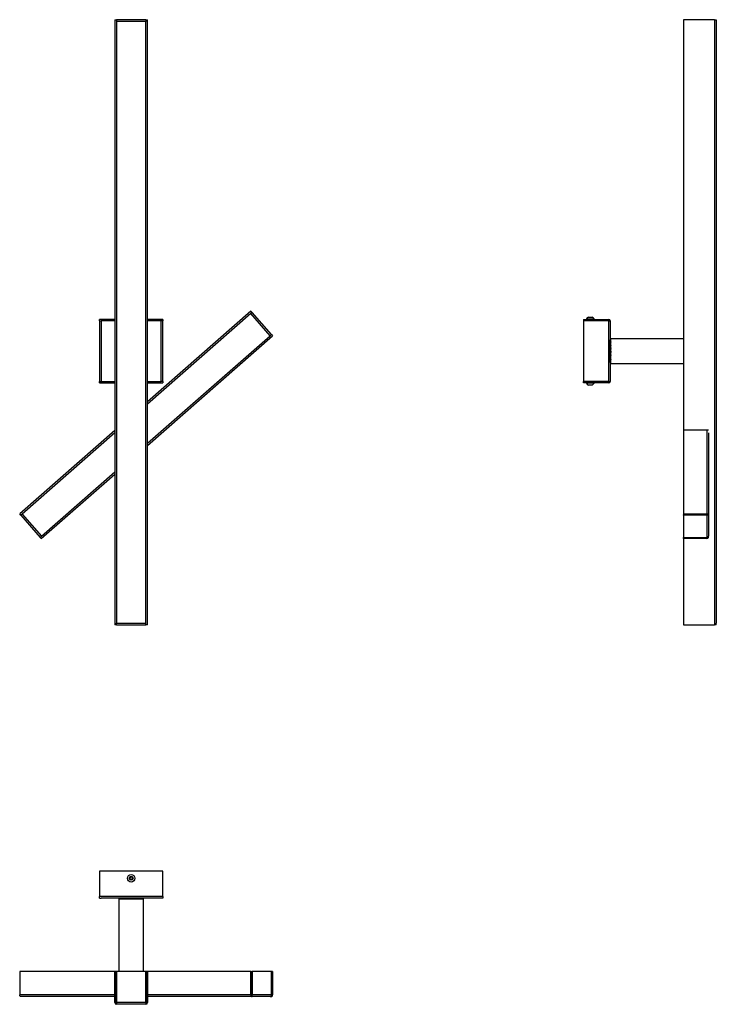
# Model space of a CAD drawing. Header units: millimetres. Extents: x 267 to 970, y 203 to 1195.
import ezdxf

# ---------------------------------------------------------------- set-up
doc = ezdxf.new("R2010")
doc.units = ezdxf.units.MM
doc.header["$LTSCALE"] = 10

msp = doc.modelspace()

# ---------------------------------------------------------------- linework, layer by layer
at = {"color": 7, "linetype": 'Continuous', "lineweight": 25}
for p, q in [((363.37, 1195.07), (363.37, 585.07)), ((363.37, 1195.07), (365.07, 1195.07)), ((365.07, 1195.07), (365.07, 1193.37)), ((394.67, 1195.07), (365.07, 1195.07)), ((394.67, 1193.37), (365.07, 1193.37)), ((365.07, 1193.37), (365.07, 586.77)), ((394.67, 1195.07), (394.67, 1193.37)), ((394.67, 1195.07), (396.37, 1195.07)), ((394.67, 586.77), (394.67, 1193.37)), ((396.37, 585.07), (396.37, 1195.07)), ((968.02, 1195.07), (936.72, 1195.07)), ((936.72, 1195.07), (936.72, 781.87)), ((968.02, 1195.07), (968.02, 585.07)), ((968.02, 1195.07), (969.72, 1195.07)), ((969.72, 1195.07), (969.72, 1193.37)), ((969.72, 1193.37), (969.72, 586.77)), ((500.6, 901.22), (396.37, 809.87)), ((500.45, 898.82), (396.37, 807.61)), ((501.72, 899.94), (500.45, 898.82)), ((519.95, 876.56), (500.45, 898.82)), ((500.6, 901.22), (501.72, 899.94)), ((521.23, 877.68), (501.72, 899.94)), ((838.87, 893.45), (838.87, 893.07)), ((838.87, 893.45), (841.21, 893.45)), ((840.77, 895.27), (841.94, 895.27)), ((841.21, 893.45), (846.47, 893.45)), ((841.94, 895.27), (844.57, 895.27)), ((846.47, 893.07), (846.47, 893.45)), ((936.52, 901.22), (936.52, 873.87)), ((936.72, 901.22), (936.52, 901.22)), ((348.07, 891.57), (348.07, 893.07)), ((363.37, 893.07), (348.07, 893.07)), ((348.07, 891.57), (348.07, 830.57)), ((348.07, 891.57), (349.57, 891.57)), ((349.57, 891.57), (349.57, 830.57)), ((363.37, 891.57), (349.57, 891.57)), ((411.67, 893.07), (396.37, 893.07)), ((410.17, 891.57), (396.37, 891.57)), ((410.17, 830.57), (410.17, 891.57)), ((411.67, 891.57), (410.17, 891.57)), ((411.67, 893.07), (411.67, 891.57)), ((411.67, 830.57), (411.67, 891.57)), ((835.67, 893.07), (835.67, 891.87)), ((835.67, 893.07), (861.17, 893.07)), ((835.67, 891.87), (861.17, 891.87)), ((861.17, 891.57), (835.67, 891.57)), ((835.67, 891.57), (835.67, 830.57)), ((840.67, 891.87), (840.67, 891.57)), ((844.67, 891.57), (844.67, 891.87)), ((861.17, 891.87), (861.17, 893.07)), ((861.17, 891.57), (861.17, 830.57)), ((861.17, 891.57), (861.47, 891.57)), ((861.47, 891.57), (862.67, 891.57)), ((862.67, 891.57), (862.67, 830.57)), ((396.37, 768.25), (519.95, 876.56)), ((396.37, 765.99), (522.35, 876.4)), ((519.95, 876.56), (521.23, 877.68)), ((521.23, 877.68), (522.35, 876.4)), ((936.42, 873.57), (863.52, 873.57)), ((863.52, 848.57), (863.52, 873.57)), ((862.77, 872.57), (862.67, 868.07)), ((863.12, 872.57), (862.77, 872.57)), ((862.77, 849.56), (862.77, 872.57)), ((863.12, 849.57), (863.12, 872.57)), ((862.67, 854.06), (862.77, 849.56)), ((862.83, 854.52), (863.08, 854.52)), ((863.09, 854.53), (863.15, 854.64)), ((863.16, 854.57), (863.13, 854.54)), ((863.27, 860.98), (863.31, 859.64)), ((862.77, 849.56), (863.12, 849.57)), ((863.52, 848.57), (936.42, 848.57)), ((936.52, 848.26), (936.52, 696.9)), ((348.07, 829.07), (348.07, 830.57)), ((348.07, 830.57), (349.57, 830.57)), ((348.07, 829.07), (363.37, 829.07)), ((349.57, 830.57), (363.37, 830.57)), ((396.37, 830.57), (410.17, 830.57)), ((396.37, 829.07), (411.67, 829.07)), ((411.67, 830.57), (410.17, 830.57)), ((411.67, 830.57), (411.67, 829.07)), ((835.67, 830.57), (861.17, 830.57)), ((835.67, 829.07), (835.67, 830.27)), ((861.17, 830.27), (835.67, 830.27)), ((861.17, 829.07), (835.67, 829.07)), ((838.87, 829.07), (838.87, 828.69)), ((846.47, 828.69), (838.87, 828.69)), ((840.67, 830.57), (840.67, 830.27)), ((844.57, 826.87), (840.77, 826.87)), ((844.67, 830.27), (844.67, 830.57)), ((846.47, 828.69), (846.47, 829.07)), ((861.47, 830.57), (861.17, 830.57)), ((861.17, 830.27), (861.17, 829.07)), ((861.47, 830.57), (862.67, 830.57)), ((363.37, 780.95), (267.46, 696.9)), ((363.37, 778.68), (269.86, 696.74)), ((936.72, 781.87), (961.92, 781.87)), ((960.22, 781.87), (960.22, 696.9)), ((961.92, 778.68), (961.92, 696.74)), ((289.21, 672.08), (363.37, 737.07)), ((289.37, 674.48), (363.37, 739.33)), ((268.58, 695.62), (267.46, 696.9)), ((269.86, 696.74), (268.58, 695.62)), ((268.58, 695.62), (288.09, 673.36)), ((269.86, 696.74), (289.37, 674.48)), ((936.52, 696.9), (960.22, 696.9)), ((936.52, 696.9), (936.52, 695.99)), ((936.52, 695.99), (960.22, 695.99)), ((936.52, 695.62), (936.52, 695.99)), ((960.22, 695.62), (936.52, 695.62)), ((936.52, 695.62), (936.52, 673.36)), ((960.22, 695.99), (960.22, 696.9)), ((960.22, 695.99), (960.22, 695.62)), ((960.22, 695.62), (960.22, 673.36)), ((961.92, 695.62), (960.72, 695.62)), ((961.92, 696.74), (961.92, 695.62)), ((961.92, 695.62), (961.92, 674.48)), ((288.09, 673.36), (289.37, 674.48)), ((289.21, 672.08), (288.09, 673.36)), ((936.52, 673.36), (960.22, 673.36)), ((936.52, 672.98), (936.52, 673.36)), ((936.52, 672.08), (936.52, 672.98)), ((960.22, 672.98), (936.52, 672.98)), ((960.22, 672.08), (936.52, 672.08)), ((936.72, 672.08), (936.72, 585.07)), ((960.22, 673.36), (960.22, 672.98)), ((960.22, 672.98), (960.22, 672.08)), ((960.72, 673.36), (960.72, 673.41)), ((961.92, 673.36), (960.72, 673.36)), ((961.92, 673.36), (961.92, 674.48)), ((365.07, 586.77), (394.67, 586.77)), ((365.07, 585.07), (365.07, 586.77)), ((394.67, 585.07), (394.67, 586.77)), ((969.72, 585.07), (969.72, 586.77)), ((365.07, 585.07), (363.37, 585.07)), ((365.07, 585.07), (394.67, 585.07)), ((396.37, 585.07), (394.67, 585.07)), ((936.72, 585.07), (968.02, 585.07)), ((969.72, 585.07), (968.02, 585.07)), ((348.07, 336.79), (348.07, 311.29)), ((411.67, 336.79), (348.07, 336.79)), ((378.44, 329.6), (378.99, 330.93)), ((379.31, 328.45), (378.44, 329.6)), ((378.99, 330.93), (380.42, 331.12)), ((380.75, 328.64), (379.31, 328.45)), ((380.42, 331.12), (381.3, 329.97)), ((381.3, 329.97), (380.75, 328.64)), ((411.67, 311.29), (411.67, 336.79)), ((411.67, 311.29), (348.07, 311.29)), ((348.07, 309.79), (348.07, 311.29)), ((348.07, 309.79), (349.57, 309.79)), ((410.17, 309.79), (349.57, 309.79)), ((367.37, 308.94), (367.37, 236.03)), ((367.37, 308.94), (379.87, 308.94)), ((372.86, 309.79), (368.36, 309.69)), ((368.36, 309.69), (368.37, 309.34)), ((368.36, 309.69), (391.38, 309.69)), ((368.37, 309.34), (391.37, 309.34)), ((379.87, 308.94), (392.37, 308.94)), ((381.48, 309.16), (380.19, 309.13)), ((384.27, 308.99), (383.79, 308.98)), ((386.47, 309.34), (386.44, 309.32)), ((391.38, 309.69), (386.88, 309.79)), ((391.37, 309.34), (391.38, 309.69)), ((392.37, 236.03), (392.37, 308.94)), ((411.67, 309.79), (410.17, 309.79)), ((411.67, 311.29), (411.67, 309.79)), ((267.46, 235.94), (267.46, 212.24)), ((367.06, 235.94), (267.46, 235.94)), ((363.37, 235.74), (364.57, 235.74)), ((363.37, 204.44), (363.37, 235.74)), ((364.57, 204.44), (364.57, 235.74)), ((364.62, 231.44), (365.07, 231.44)), ((364.62, 229.44), (364.62, 231.44)), ((364.62, 207.34), (364.62, 229.44)), ((365.02, 229.44), (364.62, 229.44)), ((365.02, 230.94), (365.07, 230.94)), ((365.02, 228.94), (365.02, 230.94)), ((365.02, 226.09), (365.02, 228.94)), ((365.07, 228.94), (365.02, 228.94)), ((365.07, 235.74), (365.07, 204.44)), ((394.67, 235.74), (365.07, 235.74)), ((500.6, 235.94), (392.67, 235.94)), ((394.67, 204.44), (394.67, 235.74)), ((394.67, 231.44), (395.12, 231.44)), ((394.67, 230.94), (394.72, 230.94)), ((394.72, 228.94), (394.67, 228.94)), ((394.72, 230.94), (394.72, 228.94)), ((395.12, 229.44), (394.72, 229.44)), ((394.72, 228.94), (394.72, 226.09)), ((395.12, 231.44), (395.12, 229.44)), ((395.12, 229.44), (395.12, 207.34)), ((395.17, 235.74), (395.17, 204.44)), ((396.37, 235.74), (395.17, 235.74)), ((396.37, 235.74), (396.37, 204.44)), ((500.6, 212.24), (500.6, 235.94)), ((500.6, 235.94), (501.39, 235.94)), ((501.39, 212.24), (501.39, 235.94)), ((501.72, 235.94), (501.39, 235.94)), ((501.72, 235.94), (501.72, 212.24)), ((521.23, 235.94), (501.72, 235.94)), ((521.23, 212.24), (521.23, 235.94)), ((521.23, 235.94), (521.56, 235.94)), ((521.56, 235.94), (521.56, 212.24)), ((522.35, 235.94), (521.56, 235.94)), ((522.35, 235.94), (522.35, 212.24)), ((365.07, 225.55), (365.02, 226.09)), ((365.07, 226.09), (365.02, 226.09)), ((394.72, 226.09), (394.67, 225.55)), ((394.67, 226.09), (394.72, 226.09)), ((363.37, 212.24), (267.46, 212.24)), ((269.86, 210.54), (268.58, 210.54)), ((363.37, 210.54), (269.86, 210.54)), ((364.62, 212.24), (364.57, 212.24)), ((364.62, 210.54), (364.57, 210.54)), ((395.17, 212.24), (395.12, 212.24)), ((395.17, 210.54), (395.12, 210.54)), ((500.6, 212.24), (396.37, 212.24)), ((500.45, 210.54), (396.37, 210.54)), ((501.72, 210.54), (500.45, 210.54)), ((501.39, 212.24), (500.6, 212.24)), ((501.39, 212.24), (501.72, 212.24)), ((521.23, 212.24), (501.72, 212.24)), ((501.72, 210.54), (501.72, 211.74)), ((519.95, 210.54), (501.72, 210.54)), ((519.95, 210.54), (521.23, 210.54)), ((521.18, 211.74), (521.23, 211.74)), ((521.56, 212.24), (521.23, 212.24)), ((521.23, 210.54), (521.23, 211.74)), ((521.56, 212.24), (522.35, 212.24)), ((364.57, 204.44), (363.37, 204.44)), ((365.07, 207.34), (364.62, 207.34)), ((394.67, 204.44), (365.07, 204.44)), ((365.07, 203.94), (365.07, 204.44)), ((365.07, 203.94), (365.07, 202.74)), ((394.67, 202.74), (365.07, 202.74)), ((394.67, 207.34), (395.12, 207.34)), ((394.67, 204.44), (394.67, 203.94)), ((394.67, 203.94), (394.67, 202.74)), ((395.17, 204.44), (396.37, 204.44))]:
    msp.add_line(p, q, dxfattribs=at)
at = {"color": 7, "linetype": 'Continuous', "lineweight": 25, "flags": 128}
for points in [[(936.72, 874.18), (936.5, 873.82), (936.42, 873.57)], [(863.52, 870.24), (863.31, 870.06), (863.12, 869.83)], [(863.52, 869.11), (863.31, 868.93), (863.12, 868.7)], [(863.12, 866.91), (863.31, 866.68), (863.43, 866.57)], [(863.52, 866.64), (863.31, 866.46), (863.12, 866.23)], [(863.12, 864.45), (863.31, 864.22), (863.52, 864.04)], [(863.52, 863.33), (863.31, 863.15), (863.12, 862.92)], [(863.12, 861.14), (863.31, 860.91), (863.52, 860.73)], [(863.52, 859.82), (863.31, 859.65), (863.12, 859.42)], [(863.12, 857.63), (863.31, 857.4), (863.52, 857.23)], [(863.52, 856.83), (863.31, 856.65), (863.12, 856.42)], [(863.13, 854.62), (863.31, 854.4), (863.52, 854.23)], [(863.12, 852.73), (863.31, 852.5), (863.52, 852.32)], [(863.12, 852.3), (863.31, 852.07), (863.52, 851.9)], [(936.42, 848.57), (936.5, 848.31), (936.72, 847.95)], [(371.12, 309.34), (370.89, 309.15), (370.71, 308.94)], [(372.32, 309.34), (372.09, 309.15), (371.91, 308.94)], [(374.48, 308.98), (374.33, 309.15), (374.1, 309.34)], [(374.83, 309.34), (374.6, 309.15), (374.42, 308.94)], [(377.02, 308.94), (376.85, 309.15), (376.62, 309.34)], [(378.17, 309.34), (377.94, 309.15), (377.76, 308.94)], [(380.36, 308.94), (380.18, 309.15), (379.95, 309.34)], [(381.66, 309.34), (381.43, 309.15), (381.25, 308.92)], [(383.85, 308.94), (383.68, 309.15), (383.45, 309.34)], [(384.62, 309.34), (384.39, 309.15), (384.22, 308.94)], [(386.82, 308.94), (386.64, 309.15), (386.42, 309.33)], [(388.66, 308.94), (388.48, 309.15), (388.25, 309.34)], [(389.02, 308.94), (388.84, 309.15), (388.61, 309.34)], [(367.37, 236.03), (367.11, 235.96), (366.75, 235.74)], [(392.98, 235.74), (392.62, 235.96), (392.37, 236.03)], [(268.58, 210.54), (268.37, 210.57), (268.16, 210.66), (267.96, 210.82), (267.79, 211.03), (267.65, 211.29), (267.55, 211.58), (267.49, 211.9), (267.46, 212.24)], [(500.6, 212.24), (500.62, 211.9), (500.69, 211.58), (500.79, 211.29), (500.93, 211.03), (501.1, 210.82), (501.3, 210.66), (501.51, 210.57), (501.72, 210.54)], [(501.39, 212.24), (501.4, 212.14), (501.42, 212.04), (501.45, 211.96), (501.49, 211.88), (501.54, 211.82), (501.6, 211.77), (501.66, 211.74), (501.72, 211.74)], [(521.23, 211.74), (521.3, 211.74), (521.36, 211.77), (521.42, 211.82), (521.47, 211.88), (521.51, 211.96), (521.54, 212.04), (521.56, 212.14), (521.56, 212.24)], [(521.23, 210.54), (521.45, 210.57), (521.66, 210.66), (521.86, 210.82), (522.03, 211.03), (522.16, 211.29), (522.27, 211.58), (522.33, 211.9), (522.35, 212.24)]]:
    msp.add_lwpolyline(points, dxfattribs=at)
at = {"color": 7, "linetype": 'Continuous', "lineweight": 25}
for radius in [3.8, 1.9]:
    msp.add_circle((379.87, 329.79), radius, dxfattribs=at)
for centre, radius, start, end in [((842.67, 891.38), 4.32, 116.05983, 151.47621), ((842.67, 891.38), 4.32, 28.52379, 63.94017), ((861.17, 891.57), 1.5, 0, 90), ((861.17, 891.57), 0.3, 0, 90), ((842.67, 830.75), 4.32, 208.52379, 243.94017), ((842.67, 830.75), 4.32, 296.05983, 331.47621), ((861.17, 830.57), 1.5, 270, 0), ((861.17, 830.57), 0.3, 270, 0), ((960.4, 695.37), 1.54, 9.20183, 96.90735), ((960.27, 695.55), 0.452, 9.20183, 96.90735), ((960.22, 698.14), 2.52, 269.94334, 281.37771), ((960.22, 675.88), 2.52, 269.94334, 281.37771), ((960.27, 673.43), 0.452, 263.09265, 350.79817), ((960.4, 673.6), 1.54, 263.09265, 350.79817), ((960.64, 674.7), 1.3, 273.48677, 350.0057), ((379.87, 329.79), 1.25, 157.47733, 217.47733), ((379.87, 329.79), 1.25, 97.47733, 157.47733), ((379.87, 329.79), 1.25, 217.47733, 277.47733), ((379.87, 329.79), 1.25, 37.47733, 97.47733), ((379.87, 329.79), 1.25, 277.47733, 337.47733), ((379.87, 329.79), 1.25, 337.47733, 37.47733), ((499.5, 212.23), 2.22, 347.04531, 0.0494), ((519.8, 211.91), 1.38, 276.28875, 352.6725), ((519.01, 212.23), 2.22, 347.04531, 0.0494), ((365.07, 204.44), 1.7, 180, 270), ((365.07, 204.44), 0.5, 180, 270), ((368.02, 207.34), 3.4, 180, 209.81365), ((391.72, 207.34), 3.4, 330.18635, 0), ((394.67, 204.44), 1.7, 270, 0), ((394.67, 204.44), 0.5, 270, 0)]:
    msp.add_arc(centre, radius, start, end, dxfattribs=at)
for points, knots in [([(863.17, 864.43), (863.18, 864.1), (863.2, 863.68), (863.21, 863.13), (863.21, 863.02)], [0, 0, 0, 0, 0.783802, 1, 1, 1, 1]), ([(863.38, 857.34), (863.38, 857.15), (863.39, 856.89), (863.4, 856.74), (863.4, 856.7)], [0, 0, 0, 0, 0.745459, 1, 1, 1, 1]), ([(377.87, 309.07), (377.7, 309.07), (377.34, 309.06), (377.05, 309.05), (376.91, 309.05)], [0, 0, 0, 0, 0.485832, 1, 1, 1, 1]), ([(384.56, 309.25), (384.54, 309.25), (384.32, 309.24), (383.92, 309.23), (383.57, 309.22)], [0, 0, 0, 0, 0.100289, 1, 1, 1, 1])]:
    msp.add_open_spline(points, degree=3, knots=knots, dxfattribs=at)

doc.saveas('drawing.dxf')
